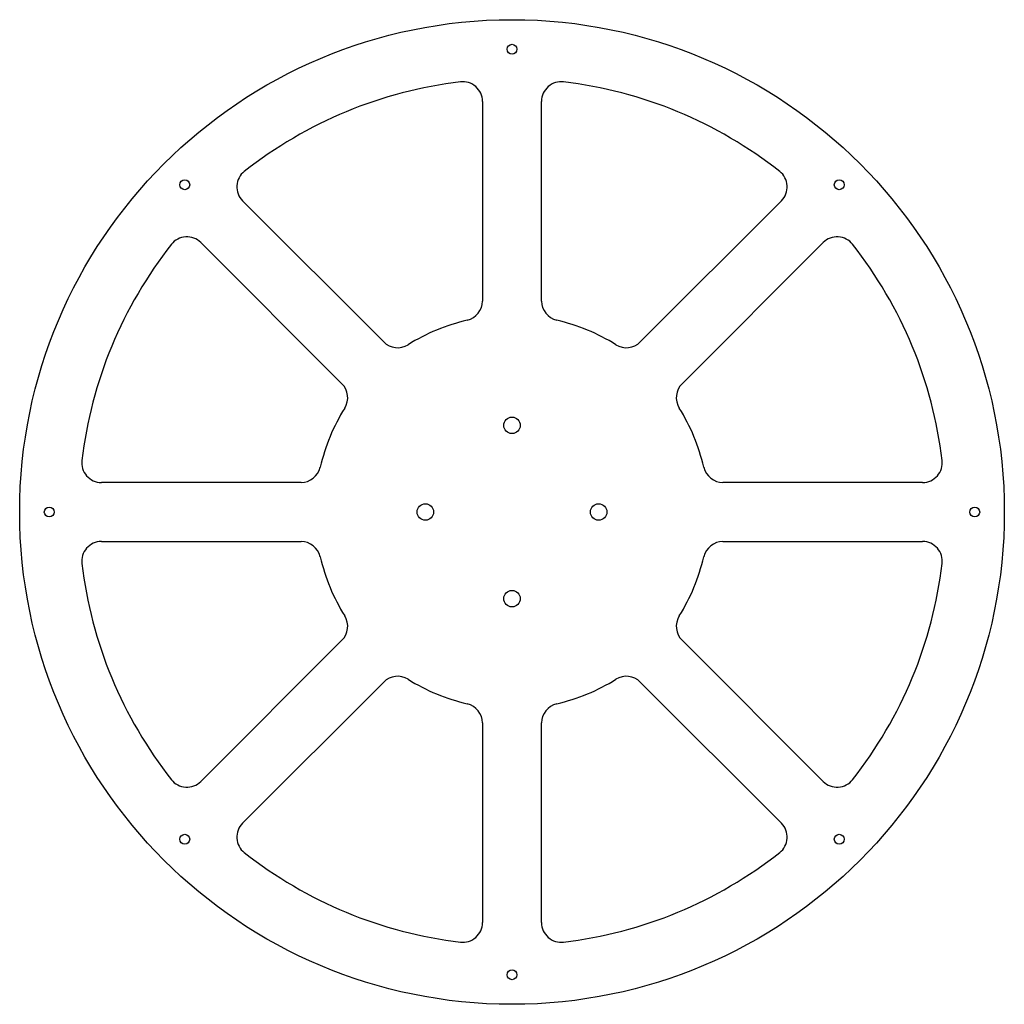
# Model space of a CAD drawing. Header units: millimetres. Extents: x -250 to 250, y -250 to 250.
import ezdxf

# ---------------------------------------------------------------- set-up
doc = ezdxf.new("R2010")
doc.units = ezdxf.units.MM

msp = doc.modelspace()

# ---------------------------------------------------------------- linework, layer by layer
at = {"color": 7, "linetype": 'Continuous', "lineweight": 25}
for p, q in [((-15, 208.51), (-15, 107.12)), ((15, 107.12), (15, 208.51)), ((-65.14, 86.35), (-136.83, 158.04)), ((136.83, 158.04), (65.14, 86.35)), ((-158.04, 136.83), (-86.35, 65.14)), ((86.35, 65.14), (158.04, 136.83)), ((-107.12, 15), (-208.51, 15)), ((208.51, 15), (107.12, 15)), ((-208.51, -15), (-107.12, -15)), ((107.12, -15), (208.51, -15)), ((-86.35, -65.14), (-158.04, -136.83)), ((158.04, -136.83), (86.35, -65.14)), ((-136.83, -158.04), (-65.14, -86.35)), ((65.14, -86.35), (136.83, -158.04)), ((-15, -107.12), (-15, -208.51)), ((15, -208.51), (15, -107.12))]:
    msp.add_line(p, q, dxfattribs=at)
for centre, radius in [((0, 0), 250), ((0, 235), 2.5), ((-166.17, 166.17), 2.5), ((166.17, 166.17), 2.5), ((0, 44), 4.2), ((-235, 0), 2.5), ((-44, 0), 4.2), ((44, 0), 4.2), ((235, 0), 2.5), ((0, -44), 4.2), ((-166.17, -166.17), 2.5), ((166.17, -166.17), 2.5), ((0, -235), 2.5)]:
    msp.add_circle(centre, radius, dxfattribs=at)
for centre, radius, start, end in [((0, 0), 220, 96.8371, 128.1629), ((-25, 208.51), 10, 0, 96.8371), ((25, 208.51), 10, 83.1629, 180), ((0, 0), 220, 51.8371, 83.1629), ((-129.76, 165.11), 10, 128.1629, 225), ((129.76, 165.11), 10, 315, 51.8371), ((0, 0), 220, 141.8371, 173.1629), ((-165.11, 129.76), 10, 45, 141.8371), ((165.11, 129.76), 10, 38.1629, 135), ((0, 0), 220, 6.8371, 38.1629), ((-25, 107.12), 10, 283.1366, 0), ((25, 107.12), 10, 180, 256.8634), ((0, 0), 100, 103.1366, 121.8634), ((0, 0), 100, 58.1366, 76.8634), ((-58.07, 93.42), 10, 225, 301.8634), ((58.07, 93.42), 10, 238.1366, 315), ((-93.42, 58.07), 10, 328.1366, 45), ((93.42, 58.07), 10, 135, 211.8634), ((0, 0), 100, 148.1366, 166.8634), ((0, 0), 100, 13.1366, 31.8634), ((-208.51, 25), 10, 173.1629, 270), ((208.51, 25), 10, 270, 6.8371), ((-107.12, 25), 10, 270, 346.8634), ((107.12, 25), 10, 193.1366, 270), ((-208.51, -25), 10, 90, 186.8371), ((-107.12, -25), 10, 13.1366, 90), ((107.12, -25), 10, 90, 166.8634), ((208.51, -25), 10, 353.1629, 90), ((0, 0), 100, 193.1366, 211.8634), ((0, 0), 100, 328.1366, 346.8634), ((0, 0), 220, 186.8371, 218.1629), ((0, 0), 220, 321.8371, 353.1629), ((-93.42, -58.07), 10, 315, 31.8634), ((93.42, -58.07), 10, 148.1366, 225), ((-58.07, -93.42), 10, 58.1366, 135), ((0, 0), 100, 238.1366, 256.8634), ((0, 0), 100, 283.1366, 301.8634), ((58.07, -93.42), 10, 45, 121.8634), ((-25, -107.12), 10, 0, 76.8634), ((25, -107.12), 10, 103.1366, 180), ((-165.11, -129.76), 10, 218.1629, 315), ((165.11, -129.76), 10, 225, 321.8371), ((-129.76, -165.11), 10, 135, 231.8371), ((129.76, -165.11), 10, 308.1629, 45), ((0, 0), 220, 231.8371, 263.1629), ((0, 0), 220, 276.8371, 308.1629), ((-25, -208.51), 10, 263.1629, 0), ((25, -208.51), 10, 180, 276.8371)]:
    msp.add_arc(centre, radius, start, end, dxfattribs=at)

doc.saveas('drawing.dxf')
